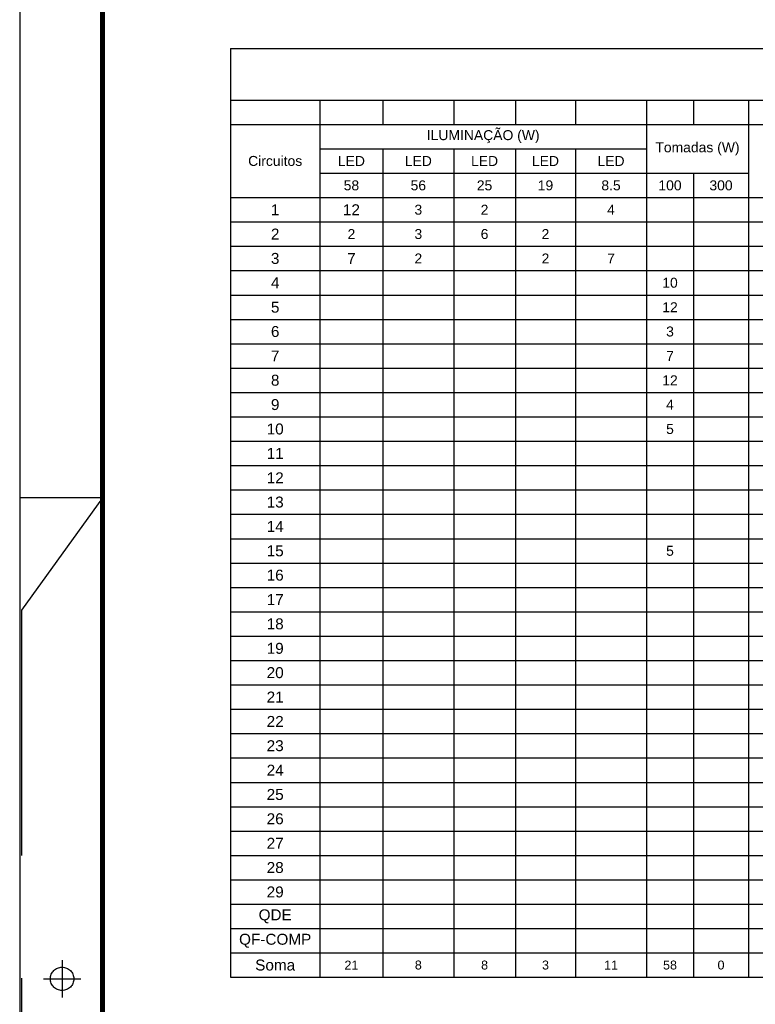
# Model space of a CAD drawing. Extents: x 40.7 to 91.7, y -319.8 to -290.4.
# Tile 6 of 13: x 49.5 to 57, y -311 to -300.9. Entities that reach past the tile are written whole.
import ezdxf

# ---------------------------------------------------------------- set-up
doc = ezdxf.new("R2010")
doc.units = 0
doc.header["$MEASUREMENT"] = 0
doc.linetypes.add('HIDDEN', pattern=[0.375, 0.25, -0.125])
doc.layers.get('0').update_dxf_attribs({"linetype": 'CONTINUOUS'})
doc.layers.add('PRANCHA', color=8, linetype='CONTINUOUS')
doc.layers.add('UNIFILAR', color=7, linetype='CONTINUOUS')

# ---------------------------------------------------------------- blocks, each defined once
blk = doc.blocks.new('A1 1-50')
at = {"layer": 'PRANCHA'}
for p, q in [((3794.895, 272.078), (3794.895, 242.703)), ((3795.739, 256.714), (3794.895, 256.714))]:
    blk.add_line(p, q, dxfattribs=at)
at = {"layer": 'PRANCHA', "linetype": 'HIDDEN', "ltscale": 10}
for p, q in [((3795.739, 256.714), (3794.915, 255.569)), ((3794.915, 255.569), (3794.915, 244.325)), ((3795.327, 252.001), (3795.327, 251.62)), ((3795.136, 251.811), (3795.518, 251.811))]:
    blk.add_line(p, q, dxfattribs=at)
at = {"layer": 'PRANCHA', "const_width": 0.0506}
blk.add_lwpolyline([(3795.739, 271.74), (3795.739, 243.04), (3836.739, 243.04), (3836.739, 271.74), (3795.739, 271.74)], dxfattribs=at)
at = {"layer": 'PRANCHA', "linetype": 'HIDDEN', "ltscale": 10}
blk.add_circle((3795.327, 251.811), 0.119, dxfattribs=at)

msp = doc.modelspace()

# ---------------------------------------------------------------- linework, layer by layer
at = {"layer": 'UNIFILAR'}
for p, q in [((51.659, -301.219), (52.571, -301.219)), ((51.659, -301.219), (51.659, -301.482)), ((52.571, -301.219), (53.212, -301.219)), ((53.212, -301.219), (53.935, -301.219)), ((53.935, -301.219), (54.563, -301.219)), ((54.563, -301.219), (55.177, -301.219)), ((55.177, -301.219), (55.899, -301.219)), ((55.899, -301.219), (56.378, -301.219)), ((56.378, -301.219), (56.939, -301.219)), ((56.939, -301.219), (57.742, -301.219)), ((51.659, -301.482), (51.659, -301.745)), ((51.659, -301.745), (52.571, -301.745)), ((51.659, -301.745), (51.659, -301.994)), ((52.571, -301.745), (53.212, -301.745)), ((52.571, -301.745), (52.571, -301.994)), ((53.212, -301.745), (53.935, -301.745)), ((53.212, -301.745), (53.212, -301.994)), ((53.935, -301.745), (54.563, -301.745)), ((53.935, -301.745), (53.935, -301.994)), ((54.563, -301.745), (55.177, -301.745)), ((54.563, -301.745), (54.563, -301.994)), ((55.177, -301.745), (55.899, -301.745)), ((55.177, -301.745), (55.177, -301.994)), ((55.899, -301.745), (56.378, -301.745)), ((55.899, -301.745), (55.899, -301.994)), ((56.378, -301.745), (56.939, -301.745)), ((56.378, -301.745), (56.378, -301.994)), ((56.939, -301.745), (57.742, -301.745)), ((56.939, -301.745), (56.939, -301.994)), ((51.659, -301.994), (52.571, -301.994)), ((51.659, -301.994), (51.659, -302.242)), ((52.571, -301.994), (53.212, -301.994)), ((52.571, -301.994), (52.571, -302.242)), ((53.212, -301.994), (53.935, -301.994)), ((53.935, -301.994), (54.563, -301.994)), ((54.563, -301.994), (55.177, -301.994)), ((55.177, -301.994), (55.899, -301.994)), ((55.899, -301.994), (56.378, -301.994)), ((55.899, -301.994), (55.899, -302.242)), ((56.378, -301.994), (56.939, -301.994)), ((56.939, -301.994), (57.742, -301.994)), ((56.939, -301.994), (56.939, -302.242)), ((51.659, -302.242), (51.659, -302.49)), ((52.571, -302.242), (53.212, -302.242)), ((52.571, -302.242), (52.571, -302.49)), ((53.212, -302.242), (53.935, -302.242)), ((53.212, -302.242), (53.212, -302.49)), ((53.935, -302.242), (54.563, -302.242)), ((53.935, -302.242), (53.935, -302.49)), ((54.563, -302.242), (55.177, -302.242)), ((54.563, -302.242), (54.563, -302.49)), ((55.177, -302.242), (55.899, -302.242)), ((55.177, -302.242), (55.177, -302.49)), ((55.899, -302.242), (55.899, -302.49)), ((56.939, -302.242), (56.939, -302.49)), ((51.659, -302.49), (51.659, -302.739)), ((52.571, -302.49), (53.212, -302.49)), ((52.571, -302.49), (52.571, -302.739)), ((53.212, -302.49), (53.935, -302.49)), ((53.212, -302.49), (53.212, -302.739)), ((53.935, -302.49), (54.563, -302.49)), ((53.935, -302.49), (53.935, -302.739)), ((54.563, -302.49), (55.177, -302.49)), ((54.563, -302.49), (54.563, -302.739)), ((55.177, -302.49), (55.899, -302.49)), ((55.177, -302.49), (55.177, -302.739)), ((55.899, -302.49), (56.378, -302.49)), ((55.899, -302.49), (55.899, -302.739)), ((56.378, -302.49), (56.939, -302.49)), ((56.378, -302.49), (56.378, -302.739)), ((56.939, -302.49), (56.939, -302.739)), ((51.659, -302.739), (52.571, -302.739)), ((51.659, -302.739), (51.659, -302.987)), ((52.571, -302.739), (53.212, -302.739)), ((52.571, -302.739), (52.571, -302.987)), ((53.212, -302.739), (53.935, -302.739)), ((53.212, -302.739), (53.212, -302.987)), ((53.935, -302.739), (54.563, -302.739)), ((53.935, -302.739), (53.935, -302.987)), ((54.563, -302.739), (55.177, -302.739)), ((54.563, -302.739), (54.563, -302.987)), ((55.177, -302.739), (55.899, -302.739)), ((55.177, -302.739), (55.177, -302.987)), ((55.899, -302.739), (56.378, -302.739)), ((55.899, -302.739), (55.899, -302.987)), ((56.378, -302.739), (56.939, -302.739)), ((56.378, -302.739), (56.378, -302.987)), ((56.939, -302.739), (57.742, -302.739)), ((56.939, -302.739), (56.939, -302.987)), ((51.659, -302.987), (52.571, -302.987)), ((51.659, -302.987), (51.659, -303.236)), ((52.571, -302.987), (53.212, -302.987)), ((52.571, -302.987), (52.571, -303.236)), ((53.212, -302.987), (53.935, -302.987)), ((53.212, -302.987), (53.212, -303.236)), ((53.935, -302.987), (54.563, -302.987)), ((53.935, -302.987), (53.935, -303.236)), ((54.563, -302.987), (55.177, -302.987)), ((54.563, -302.987), (54.563, -303.236)), ((55.177, -302.987), (55.899, -302.987)), ((55.177, -302.987), (55.177, -303.236)), ((55.899, -302.987), (56.378, -302.987)), ((55.899, -302.987), (55.899, -303.236)), ((56.378, -302.987), (56.939, -302.987)), ((56.378, -302.987), (56.378, -303.236)), ((56.939, -302.987), (57.742, -302.987)), ((56.939, -302.987), (56.939, -303.236)), ((51.659, -303.236), (52.571, -303.236)), ((51.659, -303.236), (51.659, -303.484)), ((52.571, -303.236), (53.212, -303.236)), ((52.571, -303.236), (52.571, -303.484)), ((53.212, -303.236), (53.935, -303.236)), ((53.212, -303.236), (53.212, -303.484)), ((53.935, -303.236), (54.563, -303.236)), ((53.935, -303.236), (53.935, -303.484)), ((54.563, -303.236), (55.177, -303.236)), ((54.563, -303.236), (54.563, -303.484)), ((55.177, -303.236), (55.899, -303.236)), ((55.177, -303.236), (55.177, -303.484)), ((55.899, -303.236), (56.378, -303.236)), ((55.899, -303.236), (55.899, -303.484)), ((56.378, -303.236), (56.939, -303.236)), ((56.378, -303.236), (56.378, -303.484)), ((56.939, -303.236), (57.742, -303.236)), ((56.939, -303.236), (56.939, -303.484)), ((51.659, -303.484), (52.571, -303.484)), ((51.659, -303.484), (51.659, -303.733)), ((52.571, -303.484), (53.212, -303.484)), ((52.571, -303.484), (52.571, -303.733)), ((53.212, -303.484), (53.935, -303.484)), ((53.212, -303.484), (53.212, -303.733)), ((53.935, -303.484), (54.563, -303.484)), ((53.935, -303.484), (53.935, -303.733)), ((54.563, -303.484), (55.177, -303.484)), ((54.563, -303.484), (54.563, -303.733)), ((55.177, -303.484), (55.899, -303.484)), ((55.177, -303.484), (55.177, -303.733)), ((55.899, -303.484), (56.378, -303.484)), ((55.899, -303.484), (55.899, -303.733)), ((56.378, -303.484), (56.939, -303.484)), ((56.378, -303.484), (56.378, -303.733)), ((56.939, -303.484), (57.742, -303.484)), ((56.939, -303.484), (56.939, -303.733)), ((51.659, -303.733), (52.571, -303.733)), ((51.659, -303.733), (51.659, -303.981)), ((52.571, -303.733), (53.212, -303.733)), ((52.571, -303.733), (52.571, -303.981)), ((53.212, -303.733), (53.935, -303.733)), ((53.212, -303.733), (53.212, -303.981)), ((53.935, -303.733), (54.563, -303.733)), ((53.935, -303.733), (53.935, -303.981)), ((54.563, -303.733), (55.177, -303.733)), ((54.563, -303.733), (54.563, -303.981)), ((55.177, -303.733), (55.899, -303.733)), ((55.177, -303.733), (55.177, -303.981)), ((55.899, -303.733), (56.378, -303.733)), ((55.899, -303.733), (55.899, -303.981)), ((56.378, -303.733), (56.939, -303.733)), ((56.378, -303.733), (56.378, -303.981)), ((56.939, -303.733), (57.742, -303.733)), ((56.939, -303.733), (56.939, -303.981)), ((51.659, -303.981), (52.571, -303.981)), ((51.659, -303.981), (51.659, -304.229)), ((52.571, -303.981), (53.212, -303.981)), ((52.571, -303.981), (52.571, -304.229)), ((53.212, -303.981), (53.935, -303.981)), ((53.212, -303.981), (53.212, -304.229)), ((53.935, -303.981), (54.563, -303.981)), ((53.935, -303.981), (53.935, -304.229)), ((54.563, -303.981), (55.177, -303.981)), ((54.563, -303.981), (54.563, -304.229)), ((55.177, -303.981), (55.899, -303.981)), ((55.177, -303.981), (55.177, -304.229)), ((55.899, -303.981), (56.378, -303.981)), ((55.899, -303.981), (55.899, -304.229)), ((56.378, -303.981), (56.939, -303.981)), ((56.378, -303.981), (56.378, -304.229)), ((56.939, -303.981), (57.742, -303.981)), ((56.939, -303.981), (56.939, -304.229)), ((51.659, -304.229), (52.571, -304.229)), ((51.659, -304.229), (51.659, -304.478)), ((52.571, -304.229), (53.212, -304.229)), ((52.571, -304.229), (52.571, -304.478)), ((53.212, -304.229), (53.935, -304.229)), ((53.212, -304.229), (53.212, -304.478)), ((53.935, -304.229), (54.563, -304.229)), ((53.935, -304.229), (53.935, -304.478)), ((54.563, -304.229), (55.177, -304.229)), ((54.563, -304.229), (54.563, -304.478)), ((55.177, -304.229), (55.899, -304.229)), ((55.177, -304.229), (55.177, -304.478)), ((55.899, -304.229), (56.378, -304.229)), ((55.899, -304.229), (55.899, -304.478)), ((56.378, -304.229), (56.939, -304.229)), ((56.378, -304.229), (56.378, -304.478)), ((56.939, -304.229), (57.742, -304.229)), ((56.939, -304.229), (56.939, -304.478)), ((51.659, -304.478), (52.571, -304.478)), ((51.659, -304.478), (51.659, -304.726)), ((52.571, -304.478), (53.212, -304.478)), ((52.571, -304.478), (52.571, -304.726)), ((53.212, -304.478), (53.935, -304.478)), ((53.212, -304.478), (53.212, -304.726)), ((53.935, -304.478), (54.563, -304.478)), ((53.935, -304.478), (53.935, -304.726)), ((54.563, -304.478), (55.177, -304.478)), ((54.563, -304.478), (54.563, -304.726)), ((55.177, -304.478), (55.899, -304.478)), ((55.177, -304.478), (55.177, -304.726)), ((55.899, -304.478), (56.378, -304.478)), ((55.899, -304.478), (55.899, -304.726)), ((56.378, -304.478), (56.939, -304.478)), ((56.378, -304.478), (56.378, -304.726)), ((56.939, -304.478), (57.742, -304.478)), ((56.939, -304.478), (56.939, -304.726)), ((51.659, -304.726), (52.571, -304.726)), ((51.659, -304.726), (51.659, -304.975)), ((52.571, -304.726), (53.212, -304.726)), ((52.571, -304.726), (52.571, -304.975)), ((53.212, -304.726), (53.935, -304.726)), ((53.212, -304.726), (53.212, -304.975)), ((53.935, -304.726), (54.563, -304.726)), ((53.935, -304.726), (53.935, -304.975)), ((54.563, -304.726), (55.177, -304.726)), ((54.563, -304.726), (54.563, -304.975)), ((55.177, -304.726), (55.899, -304.726)), ((55.177, -304.726), (55.177, -304.975)), ((55.899, -304.726), (56.378, -304.726)), ((55.899, -304.726), (55.899, -304.975)), ((56.378, -304.726), (56.939, -304.726)), ((56.378, -304.726), (56.378, -304.975)), ((56.939, -304.726), (57.742, -304.726)), ((56.939, -304.726), (56.939, -304.975)), ((51.659, -304.975), (52.571, -304.975)), ((51.659, -304.975), (51.659, -305.223)), ((52.571, -304.975), (53.212, -304.975)), ((52.571, -304.975), (52.571, -305.223)), ((53.212, -304.975), (53.935, -304.975)), ((53.212, -304.975), (53.212, -305.223)), ((53.935, -304.975), (54.563, -304.975)), ((53.935, -304.975), (53.935, -305.223)), ((54.563, -304.975), (55.177, -304.975)), ((54.563, -304.975), (54.563, -305.223)), ((55.177, -304.975), (55.899, -304.975)), ((55.177, -304.975), (55.177, -305.223)), ((55.899, -304.975), (56.378, -304.975)), ((55.899, -304.975), (55.899, -305.223)), ((56.378, -304.975), (56.939, -304.975)), ((56.378, -304.975), (56.378, -305.223)), ((56.939, -304.975), (57.742, -304.975)), ((56.939, -304.975), (56.939, -305.223)), ((51.659, -305.223), (52.571, -305.223)), ((51.659, -305.223), (51.659, -305.471)), ((52.571, -305.223), (53.212, -305.223)), ((52.571, -305.223), (52.571, -305.471)), ((53.212, -305.223), (53.935, -305.223)), ((53.212, -305.223), (53.212, -305.471)), ((53.935, -305.223), (54.563, -305.223)), ((53.935, -305.223), (53.935, -305.471)), ((54.563, -305.223), (55.177, -305.223)), ((54.563, -305.223), (54.563, -305.471)), ((55.177, -305.223), (55.899, -305.223)), ((55.177, -305.223), (55.177, -305.471)), ((55.899, -305.223), (56.378, -305.223)), ((55.899, -305.223), (55.899, -305.471)), ((56.378, -305.223), (56.939, -305.223)), ((56.378, -305.223), (56.378, -305.471)), ((56.939, -305.223), (57.742, -305.223)), ((56.939, -305.223), (56.939, -305.471)), ((51.659, -305.471), (52.571, -305.471)), ((51.659, -305.471), (51.659, -305.72)), ((52.571, -305.471), (53.212, -305.471)), ((52.571, -305.471), (52.571, -305.72)), ((53.212, -305.471), (53.935, -305.471)), ((53.212, -305.471), (53.212, -305.72)), ((53.935, -305.471), (54.563, -305.471)), ((53.935, -305.471), (53.935, -305.72)), ((54.563, -305.471), (55.177, -305.471)), ((54.563, -305.471), (54.563, -305.72)), ((55.177, -305.471), (55.899, -305.471)), ((55.177, -305.471), (55.177, -305.72)), ((55.899, -305.471), (56.378, -305.471)), ((55.899, -305.471), (55.899, -305.72)), ((56.378, -305.471), (56.939, -305.471)), ((56.378, -305.471), (56.378, -305.72)), ((56.939, -305.471), (57.742, -305.471)), ((56.939, -305.471), (56.939, -305.72)), ((51.659, -305.72), (52.571, -305.72)), ((51.659, -305.72), (51.659, -305.968)), ((52.571, -305.72), (53.212, -305.72)), ((52.571, -305.72), (52.571, -305.968)), ((53.212, -305.72), (53.935, -305.72)), ((53.212, -305.72), (53.212, -305.968)), ((53.935, -305.72), (54.563, -305.72)), ((53.935, -305.72), (53.935, -305.968)), ((54.563, -305.72), (55.177, -305.72)), ((54.563, -305.72), (54.563, -305.968)), ((55.177, -305.72), (55.899, -305.72)), ((55.177, -305.72), (55.177, -305.968)), ((55.899, -305.72), (56.378, -305.72)), ((55.899, -305.72), (55.899, -305.968)), ((56.378, -305.72), (56.939, -305.72)), ((56.378, -305.72), (56.378, -305.968)), ((56.939, -305.72), (57.742, -305.72)), ((56.939, -305.72), (56.939, -305.968)), ((51.659, -305.968), (52.571, -305.968)), ((51.659, -305.968), (51.659, -306.217)), ((52.571, -305.968), (53.212, -305.968)), ((52.571, -305.968), (52.571, -306.217)), ((53.212, -305.968), (53.935, -305.968)), ((53.212, -305.968), (53.212, -306.217)), ((53.935, -305.968), (54.563, -305.968)), ((53.935, -305.968), (53.935, -306.217)), ((54.563, -305.968), (55.177, -305.968)), ((54.563, -305.968), (54.563, -306.217)), ((55.177, -305.968), (55.899, -305.968)), ((55.177, -305.968), (55.177, -306.217)), ((55.899, -305.968), (56.378, -305.968)), ((55.899, -305.968), (55.899, -306.217)), ((56.378, -305.968), (56.939, -305.968)), ((56.378, -305.968), (56.378, -306.217)), ((56.939, -305.968), (57.742, -305.968)), ((56.939, -305.968), (56.939, -306.217)), ((51.659, -306.217), (52.571, -306.217)), ((51.659, -306.217), (51.659, -306.465)), ((52.571, -306.217), (53.212, -306.217)), ((52.571, -306.217), (52.571, -306.465)), ((53.212, -306.217), (53.935, -306.217)), ((53.212, -306.217), (53.212, -306.465)), ((53.935, -306.217), (54.563, -306.217)), ((53.935, -306.217), (53.935, -306.465)), ((54.563, -306.217), (55.177, -306.217)), ((54.563, -306.217), (54.563, -306.465)), ((55.177, -306.217), (55.899, -306.217)), ((55.177, -306.217), (55.177, -306.465)), ((55.899, -306.217), (56.378, -306.217)), ((55.899, -306.217), (55.899, -306.465)), ((56.378, -306.217), (56.939, -306.217)), ((56.378, -306.217), (56.378, -306.465)), ((56.939, -306.217), (57.742, -306.217)), ((56.939, -306.217), (56.939, -306.465)), ((51.659, -306.465), (52.571, -306.465)), ((51.659, -306.465), (51.659, -306.714)), ((52.571, -306.465), (53.212, -306.465)), ((52.571, -306.465), (52.571, -306.714)), ((53.212, -306.465), (53.935, -306.465)), ((53.212, -306.465), (53.212, -306.714)), ((53.935, -306.465), (54.563, -306.465)), ((53.935, -306.465), (53.935, -306.714)), ((54.563, -306.465), (55.177, -306.465)), ((54.563, -306.465), (54.563, -306.714)), ((55.177, -306.465), (55.899, -306.465)), ((55.177, -306.465), (55.177, -306.714)), ((55.899, -306.465), (56.378, -306.465)), ((55.899, -306.465), (55.899, -306.714)), ((56.378, -306.465), (56.939, -306.465)), ((56.378, -306.465), (56.378, -306.714)), ((56.939, -306.465), (57.742, -306.465)), ((56.939, -306.465), (56.939, -306.714)), ((51.659, -306.714), (52.571, -306.714)), ((51.659, -306.714), (51.659, -306.962)), ((52.571, -306.714), (53.212, -306.714)), ((52.571, -306.714), (52.571, -306.962)), ((53.212, -306.714), (53.935, -306.714)), ((53.212, -306.714), (53.212, -306.962)), ((53.935, -306.714), (54.563, -306.714)), ((53.935, -306.714), (53.935, -306.962)), ((54.563, -306.714), (55.177, -306.714)), ((54.563, -306.714), (54.563, -306.962)), ((55.177, -306.714), (55.899, -306.714)), ((55.177, -306.714), (55.177, -306.962)), ((55.899, -306.714), (56.378, -306.714)), ((55.899, -306.714), (55.899, -306.962)), ((56.378, -306.714), (56.939, -306.714)), ((56.378, -306.714), (56.378, -306.962)), ((56.939, -306.714), (57.742, -306.714)), ((56.939, -306.714), (56.939, -306.962)), ((51.659, -306.962), (52.571, -306.962)), ((51.659, -306.962), (51.659, -307.21)), ((52.571, -306.962), (53.212, -306.962)), ((52.571, -306.962), (52.571, -307.21)), ((53.212, -306.962), (53.935, -306.962)), ((53.212, -306.962), (53.212, -307.21)), ((53.935, -306.962), (54.563, -306.962)), ((53.935, -306.962), (53.935, -307.21)), ((54.563, -306.962), (55.177, -306.962)), ((54.563, -306.962), (54.563, -307.21)), ((55.177, -306.962), (55.899, -306.962)), ((55.177, -306.962), (55.177, -307.21)), ((55.899, -306.962), (56.378, -306.962)), ((55.899, -306.962), (55.899, -307.21)), ((56.378, -306.962), (56.939, -306.962)), ((56.378, -306.962), (56.378, -307.21)), ((56.939, -306.962), (57.742, -306.962)), ((56.939, -306.962), (56.939, -307.21)), ((51.659, -307.21), (52.571, -307.21)), ((51.659, -307.21), (51.659, -307.459)), ((52.571, -307.21), (53.212, -307.21)), ((52.571, -307.21), (52.571, -307.459)), ((53.212, -307.21), (53.935, -307.21)), ((53.212, -307.21), (53.212, -307.459)), ((53.935, -307.21), (54.563, -307.21)), ((53.935, -307.21), (53.935, -307.459)), ((54.563, -307.21), (55.177, -307.21)), ((54.563, -307.21), (54.563, -307.459)), ((55.177, -307.21), (55.899, -307.21)), ((55.177, -307.21), (55.177, -307.459)), ((55.899, -307.21), (56.378, -307.21)), ((55.899, -307.21), (55.899, -307.459)), ((56.378, -307.21), (56.939, -307.21)), ((56.378, -307.21), (56.378, -307.459)), ((56.939, -307.21), (57.742, -307.21)), ((56.939, -307.21), (56.939, -307.459)), ((51.659, -307.459), (52.571, -307.459)), ((51.659, -307.459), (51.659, -307.707)), ((52.571, -307.459), (53.212, -307.459)), ((52.571, -307.459), (52.571, -307.707)), ((53.212, -307.459), (53.935, -307.459)), ((53.212, -307.459), (53.212, -307.707)), ((53.935, -307.459), (54.563, -307.459)), ((53.935, -307.459), (53.935, -307.707)), ((54.563, -307.459), (55.177, -307.459)), ((54.563, -307.459), (54.563, -307.707)), ((55.177, -307.459), (55.899, -307.459)), ((55.177, -307.459), (55.177, -307.707)), ((55.899, -307.459), (56.378, -307.459)), ((55.899, -307.459), (55.899, -307.707)), ((56.378, -307.459), (56.939, -307.459)), ((56.378, -307.459), (56.378, -307.707)), ((56.939, -307.459), (57.742, -307.459)), ((56.939, -307.459), (56.939, -307.707)), ((51.659, -307.707), (52.571, -307.707)), ((51.659, -307.707), (51.659, -307.956)), ((52.571, -307.707), (53.212, -307.707)), ((52.571, -307.707), (52.571, -307.956)), ((53.212, -307.707), (53.935, -307.707)), ((53.212, -307.707), (53.212, -307.956)), ((53.935, -307.707), (54.563, -307.707)), ((53.935, -307.707), (53.935, -307.956)), ((54.563, -307.707), (55.177, -307.707)), ((54.563, -307.707), (54.563, -307.956)), ((55.177, -307.707), (55.899, -307.707)), ((55.177, -307.707), (55.177, -307.956)), ((55.899, -307.707), (56.378, -307.707)), ((55.899, -307.707), (55.899, -307.956)), ((56.378, -307.707), (56.939, -307.707)), ((56.378, -307.707), (56.378, -307.956)), ((56.939, -307.707), (57.742, -307.707)), ((56.939, -307.707), (56.939, -307.956)), ((51.659, -307.956), (52.571, -307.956)), ((51.659, -307.956), (51.659, -308.204)), ((52.571, -307.956), (53.212, -307.956)), ((52.571, -307.956), (52.571, -308.204)), ((53.212, -307.956), (53.935, -307.956)), ((53.212, -307.956), (53.212, -308.204)), ((53.935, -307.956), (54.563, -307.956)), ((53.935, -307.956), (53.935, -308.204)), ((54.563, -307.956), (55.177, -307.956)), ((54.563, -307.956), (54.563, -308.204)), ((55.177, -307.956), (55.899, -307.956)), ((55.177, -307.956), (55.177, -308.204)), ((55.899, -307.956), (56.378, -307.956)), ((55.899, -307.956), (55.899, -308.204)), ((56.378, -307.956), (56.939, -307.956)), ((56.378, -307.956), (56.378, -308.204)), ((56.939, -307.956), (57.742, -307.956)), ((56.939, -307.956), (56.939, -308.204)), ((51.659, -308.204), (52.571, -308.204)), ((51.659, -308.204), (51.659, -308.452)), ((52.571, -308.204), (53.212, -308.204)), ((52.571, -308.204), (52.571, -308.452)), ((53.212, -308.204), (53.935, -308.204)), ((53.212, -308.204), (53.212, -308.452)), ((53.935, -308.204), (54.563, -308.204)), ((53.935, -308.204), (53.935, -308.452)), ((54.563, -308.204), (55.177, -308.204)), ((54.563, -308.204), (54.563, -308.452)), ((55.177, -308.204), (55.899, -308.204)), ((55.177, -308.204), (55.177, -308.452)), ((55.899, -308.204), (56.378, -308.204)), ((55.899, -308.204), (55.899, -308.452)), ((56.378, -308.204), (56.939, -308.204)), ((56.378, -308.204), (56.378, -308.452)), ((56.939, -308.204), (57.742, -308.204)), ((56.939, -308.204), (56.939, -308.452)), ((51.659, -308.452), (52.571, -308.452)), ((51.659, -308.452), (51.659, -308.701)), ((52.571, -308.452), (53.212, -308.452)), ((52.571, -308.452), (52.571, -308.701)), ((53.212, -308.452), (53.935, -308.452)), ((53.212, -308.452), (53.212, -308.701)), ((53.935, -308.452), (54.563, -308.452)), ((53.935, -308.452), (53.935, -308.701)), ((54.563, -308.452), (55.177, -308.452)), ((54.563, -308.452), (54.563, -308.701)), ((55.177, -308.452), (55.899, -308.452)), ((55.177, -308.452), (55.177, -308.701)), ((55.899, -308.452), (56.378, -308.452)), ((55.899, -308.452), (55.899, -308.701)), ((56.378, -308.452), (56.939, -308.452)), ((56.378, -308.452), (56.378, -308.701)), ((56.939, -308.452), (57.742, -308.452)), ((56.939, -308.452), (56.939, -308.701)), ((51.659, -308.701), (52.571, -308.701)), ((51.659, -308.701), (51.659, -308.949)), ((52.571, -308.701), (53.212, -308.701)), ((52.571, -308.701), (52.571, -308.949)), ((53.212, -308.701), (53.935, -308.701)), ((53.212, -308.701), (53.212, -308.949)), ((53.935, -308.701), (54.563, -308.701)), ((53.935, -308.701), (53.935, -308.949)), ((54.563, -308.701), (55.177, -308.701)), ((54.563, -308.701), (54.563, -308.949)), ((55.177, -308.701), (55.899, -308.701)), ((55.177, -308.701), (55.177, -308.949)), ((55.899, -308.701), (56.378, -308.701)), ((55.899, -308.701), (55.899, -308.949)), ((56.378, -308.701), (56.939, -308.701)), ((56.378, -308.701), (56.378, -308.949)), ((56.939, -308.701), (57.742, -308.701)), ((56.939, -308.701), (56.939, -308.949)), ((51.659, -308.949), (52.571, -308.949)), ((51.659, -308.949), (51.659, -309.198)), ((52.571, -308.949), (53.212, -308.949)), ((52.571, -308.949), (52.571, -309.198)), ((53.212, -308.949), (53.935, -308.949)), ((53.212, -308.949), (53.212, -309.198)), ((53.935, -308.949), (54.563, -308.949)), ((53.935, -308.949), (53.935, -309.198)), ((54.563, -308.949), (55.177, -308.949)), ((54.563, -308.949), (54.563, -309.198)), ((55.177, -308.949), (55.899, -308.949)), ((55.177, -308.949), (55.177, -309.198)), ((55.899, -308.949), (56.378, -308.949)), ((55.899, -308.949), (55.899, -309.198)), ((56.378, -308.949), (56.939, -308.949)), ((56.378, -308.949), (56.378, -309.198)), ((56.939, -308.949), (57.742, -308.949)), ((56.939, -308.949), (56.939, -309.198)), ((51.659, -309.198), (52.571, -309.198)), ((51.659, -309.198), (51.659, -309.446)), ((52.571, -309.198), (53.212, -309.198)), ((52.571, -309.198), (52.571, -309.446)), ((53.212, -309.198), (53.935, -309.198)), ((53.212, -309.198), (53.212, -309.446)), ((53.935, -309.198), (54.563, -309.198)), ((53.935, -309.198), (53.935, -309.446)), ((54.563, -309.198), (55.177, -309.198)), ((54.563, -309.198), (54.563, -309.446)), ((55.177, -309.198), (55.899, -309.198)), ((55.177, -309.198), (55.177, -309.446)), ((55.899, -309.198), (56.378, -309.198)), ((55.899, -309.198), (55.899, -309.446)), ((56.378, -309.198), (56.939, -309.198)), ((56.378, -309.198), (56.378, -309.446)), ((56.939, -309.198), (57.742, -309.198)), ((56.939, -309.198), (56.939, -309.446)), ((51.659, -309.446), (52.571, -309.446)), ((51.659, -309.446), (51.659, -310.191)), ((52.571, -309.446), (53.212, -309.446)), ((52.571, -309.446), (52.571, -310.191)), ((53.212, -309.446), (53.935, -309.446)), ((53.212, -309.446), (53.212, -310.191)), ((53.935, -309.446), (54.563, -309.446)), ((53.935, -309.446), (53.935, -310.191)), ((54.563, -309.446), (55.177, -309.446)), ((54.563, -309.446), (54.563, -310.191)), ((55.177, -309.446), (55.899, -309.446)), ((55.177, -309.446), (55.177, -310.191)), ((55.899, -309.446), (56.378, -309.446)), ((55.899, -309.446), (55.899, -310.191)), ((56.378, -309.446), (56.939, -309.446)), ((56.378, -309.446), (56.378, -310.191)), ((56.939, -309.446), (57.742, -309.446)), ((56.939, -309.446), (56.939, -310.191)), ((51.659, -309.695), (52.571, -309.695)), ((52.571, -309.695), (53.212, -309.695)), ((53.212, -309.695), (53.935, -309.695)), ((53.935, -309.695), (54.563, -309.695)), ((54.563, -309.695), (55.177, -309.695)), ((55.177, -309.695), (55.899, -309.695)), ((55.899, -309.695), (56.378, -309.695)), ((56.378, -309.695), (56.939, -309.695)), ((56.939, -309.695), (57.742, -309.695)), ((51.659, -309.943), (52.571, -309.943)), ((52.571, -309.943), (53.212, -309.943)), ((53.212, -309.943), (53.935, -309.943)), ((53.935, -309.943), (54.563, -309.943)), ((54.563, -309.943), (55.177, -309.943)), ((55.177, -309.943), (55.899, -309.943)), ((55.899, -309.943), (56.378, -309.943)), ((56.378, -309.943), (56.939, -309.943)), ((56.939, -309.943), (57.742, -309.943)), ((51.659, -310.191), (52.571, -310.191)), ((51.659, -310.191), (51.659, -310.44)), ((52.571, -310.191), (53.212, -310.191)), ((52.571, -310.191), (52.571, -310.44)), ((53.212, -310.191), (53.935, -310.191)), ((53.212, -310.191), (53.212, -310.44)), ((53.935, -310.191), (54.563, -310.191)), ((53.935, -310.191), (53.935, -310.44)), ((54.563, -310.191), (55.177, -310.191)), ((54.563, -310.191), (54.563, -310.44)), ((55.177, -310.191), (55.899, -310.191)), ((55.177, -310.191), (55.177, -310.44)), ((55.899, -310.191), (56.378, -310.191)), ((55.899, -310.191), (55.899, -310.44)), ((56.378, -310.191), (56.939, -310.191)), ((56.378, -310.191), (56.378, -310.44)), ((56.939, -310.191), (57.742, -310.191)), ((56.939, -310.191), (56.939, -310.44)), ((51.659, -310.44), (52.571, -310.44)), ((51.659, -310.44), (51.659, -310.688)), ((52.571, -310.44), (53.212, -310.44)), ((52.571, -310.44), (52.571, -310.688)), ((53.212, -310.44), (53.935, -310.44)), ((53.212, -310.44), (53.212, -310.688)), ((53.935, -310.44), (54.563, -310.44)), ((53.935, -310.44), (53.935, -310.688)), ((54.563, -310.44), (55.177, -310.44)), ((54.563, -310.44), (54.563, -310.688)), ((55.177, -310.44), (55.899, -310.44)), ((55.177, -310.44), (55.177, -310.688)), ((55.899, -310.44), (56.378, -310.44)), ((55.899, -310.44), (55.899, -310.688)), ((56.378, -310.44), (56.939, -310.44)), ((56.378, -310.44), (56.378, -310.688)), ((56.939, -310.44), (57.742, -310.44)), ((56.939, -310.44), (56.939, -310.688)), ((51.659, -310.688), (52.571, -310.688)), ((52.571, -310.688), (53.212, -310.688)), ((53.212, -310.688), (53.935, -310.688)), ((53.935, -310.688), (54.563, -310.688)), ((54.563, -310.688), (55.177, -310.688)), ((55.177, -310.688), (55.899, -310.688)), ((55.899, -310.688), (56.378, -310.688)), ((56.378, -310.688), (56.939, -310.688)), ((56.939, -310.688), (57.742, -310.688))]:
    msp.add_line(p, q, dxfattribs=at)

# ---------------------------------------------------------------- block references
msp.add_blockref('A1 1-50', (-3745.384, -562.515))

# ---------------------------------------------------------------- texts
at = {"layer": 'UNIFILAR', "char_height": 0.13151, "attachment_point": 5}
for s, insert, width in [('{\\fArial|b0|i0|c0;\\H0.7716x;ILUMINAÇÃO (W)}', (54.235, -302.118), 3.2554), ('{\\fArial|b0|i0|c0;\\H0.7716x;Tomadas (W)}', (56.419, -302.242), 0.96607), ('{\\fArial|b0|i0|c0;\\H0.7716x;Circuitos}', (52.115, -302.366), 0.83888), ('{\\fArial|b0|i0|c0;\\H0.7716x;LED}', (52.892, -302.366), 0.56827), ('{\\fArial|b0|i0|c0;\\H0.7716x;LED}', (53.574, -302.366), 0.64946), ('{\\fArial|b0|i0|c0;\\H0.7716x;LED}', (54.249, -302.366), 0.55474), ('{\\fArial|b0|i0|c0;\\H0.7716x;LED}', (54.87, -302.366), 0.54121), ('{\\fArial|b0|i0|c0;\\H0.7716x;LED}', (55.538, -302.366), 0.64946), ('{\\fArial|b0|i0|c0;\\H0.7716x;58', (52.892, -302.615), 0.56827), ('{\\fArial|b0|i0|c0;\\H0.7716x;56', (53.574, -302.615), 0.64946), ('{\\fArial|b0|i0|c0;\\H0.7716x;25', (54.249, -302.615), 0.55474), ('{\\fArial|b0|i0|c0;\\H0.7716x;19', (54.87, -302.615), 0.54121), ('{\\fArial|b0|i0|c0;\\H0.7716x;8.5', (55.538, -302.615), 0.64946), ('{\\fArial|b0|i0|c0;\\H0.7716x;100', (56.139, -302.615), 0.40591), ('{\\fArial|b0|i0|c0;\\H0.7716x;300', (56.659, -302.615), 0.48709), ('{\\fArial|b0|i0|c0;\\H0.8488x;1}', (52.115, -302.863), 0.83888), ('{\\fArial|b0|i0|c0;\\H0.8488x;12', (52.892, -302.863), 0.56827), ('{\\fArial|b0|i0|c0;\\H0.7716x;3', (53.574, -302.863), 0.64946), ('{\\fArial|b0|i0|c0;\\H0.7716x;2', (54.249, -302.863), 0.55474), ('{\\fArial|b0|i0|c0;\\H0.7716x;4', (55.538, -302.863), 0.64946), ('{\\fArial|b0|i0|c0;\\H0.8488x;2}', (52.115, -303.111), 0.83888), ('{\\fArial|b0|i0|c0;\\H0.7716x;2', (52.892, -303.111), 0.56827), ('{\\fArial|b0|i0|c0;\\H0.7716x;3', (53.574, -303.111), 0.64946), ('{\\fArial|b0|i0|c0;\\H0.7716x;6', (54.249, -303.111), 0.55474), ('{\\fArial|b0|i0|c0|p34;\\H0.7716x;2}', (54.87, -303.111), 0.54121), ('{\\fArial|b0|i0|c0;\\H0.8488x;3}', (52.115, -303.36), 0.83888), ('{\\fArial|b0|i0|c0;\\H0.8488x;7', (52.892, -303.36), 0.56827), ('{\\fArial|b0|i0|c0;\\H0.7716x;2', (53.574, -303.36), 0.64946), ('{\\fArial|b0|i0|c0;\\H0.7716x;2', (54.87, -303.36), 0.54121), ('{\\fArial|b0|i0|c0;\\H0.7716x;7', (55.538, -303.36), 0.64946), ('{\\fArial|b0|i0|c0;\\H0.8488x;4}', (52.115, -303.608), 0.83888), ('{\\fArial|b0|i0|c0;\\H0.7716x;10', (56.139, -303.608), 0.40591), ('{\\fArial|b0|i0|c0;\\H0.8488x;5}', (52.115, -303.857), 0.83888), ('{\\fArial|b0|i0|c0;\\H0.7716x;12', (56.139, -303.857), 0.40591), ('{\\fArial|b0|i0|c0;\\H0.8488x;6}', (52.115, -304.105), 0.83888), ('{\\fArial|b0|i0|c0;\\H0.7716x;3', (56.139, -304.105), 0.40591), ('{\\fArial|b0|i0|c0;\\H0.8488x;7}', (52.115, -304.354), 0.83888), ('{\\fArial|b0|i0|c0;\\H0.7716x;7', (56.139, -304.354), 0.40591), ('{\\fArial|b0|i0|c0;\\H0.8488x;8}', (52.115, -304.602), 0.83888), ('{\\fArial|b0|i0|c0;\\H0.7716x;12', (56.139, -304.602), 0.40591), ('{\\fArial|b0|i0|c0;\\H0.8488x;9}', (52.115, -304.85), 0.83888), ('{\\fArial|b0|i0|c0;\\H0.7716x;4', (56.139, -304.85), 0.40591), ('{\\fArial|b0|i0|c0;\\H0.8488x;10}', (52.115, -305.099), 0.83888), ('{\\fArial|b0|i0|c0;\\H0.7716x;5', (56.139, -305.099), 0.40591), ('{\\fArial|b0|i0|c0;\\H0.8488x;11}', (52.115, -305.347), 0.83888), ('{\\fArial|b0|i0|c0;\\H0.8488x;12}', (52.115, -305.596), 0.83888), ('{\\fArial|b0|i0|c0;\\H0.8488x;13}', (52.115, -305.844), 0.83888), ('{\\fArial|b0|i0|c0;\\H0.8488x;14}', (52.115, -306.092), 0.83888), ('{\\fArial|b0|i0|c0;\\H0.8488x;15}', (52.115, -306.341), 0.83888), ('{\\fArial|b0|i0|c0;\\H0.7716x;5', (56.139, -306.341), 0.40591), ('{\\fArial|b0|i0|c0;\\H0.8488x;16}', (52.115, -306.589), 0.83888), ('{\\fArial|b0|i0|c0;\\H0.8488x;17}', (52.115, -306.838), 0.83888), ('{\\fArial|b0|i0|c0;\\H0.8488x;18}', (52.115, -307.086), 0.83888), ('{\\fArial|b0|i0|c0;\\H0.8488x;19}', (52.115, -307.335), 0.83888), ('{\\fArial|b0|i0|c0;\\H0.8488x;20}', (52.115, -307.583), 0.83888), ('{\\fArial|b0|i0|c0;\\H0.8488x;21}', (52.115, -307.831), 0.83888), ('{\\fArial|b0|i0|c0;\\H0.8488x;22}', (52.115, -308.08), 0.83888), ('{\\fArial|b0|i0|c0;\\H0.8488x;23}', (52.115, -308.328), 0.83888), ('{\\fArial|b0|i0|c0;\\H0.8488x;24}', (52.115, -308.577), 0.83888), ('{\\fArial|b0|i0|c0;\\H0.8488x;25}', (52.115, -308.825), 0.83888), ('{\\fArial|b0|i0|c0;\\H0.8488x;26}', (52.115, -309.073), 0.83888), ('{\\fArial|b0|i0|c0;\\H0.8488x;27', (52.115, -309.322), 0.83888), ('{\\fArial|b0|i0|c0|p34;\\H0.8488x;28}', (52.115, -309.57), 0.83888), ('{\\fArial|b0|i0|c0|p34;\\H0.8488x;29}', (52.115, -309.819), 0.83888), ('{\\fArial|b0|i0|c0;\\H0.8488x;QDE}', (52.115, -310.067), 0.83888), ('{\\fArial|b0|i0|c0;\\H0.8488x;QF-COMP}', (52.115, -310.316), 0.83888), ('{\\fArial|b0|i0|c0;\\H0.8488x;Soma}', (52.115, -310.564), 0.83888), ('{\\fArial|b0|i0|c0|p34;\\H0.6944x;21}', (52.892, -310.564), 0.56827), ('{\\fArial|b0|i0|c0|p34;\\H0.6944x;8}', (53.574, -310.564), 0.64946), ('{\\fArial|b0|i0|c0|p34;\\H0.6944x;8}', (54.249, -310.564), 0.55474), ('{\\fArial|b0|i0|c0|p34;\\H0.6944x;3}', (54.87, -310.564), 0.54121), ('{\\fArial|b0|i0|c0|p34;\\H0.6944x;11}', (55.538, -310.564), 0.64946), ('{\\fArial|b0|i0|c0|p34;\\H0.6944x;58}', (56.139, -310.564), 0.40591), ('{\\fArial|b0|i0|c0|p34;\\H0.6944x;0}', (56.659, -310.564), 0.48709)]:
    msp.add_mtext(s, dxfattribs=dict(at, insert=insert, width=width))

doc.saveas('drawing.dxf')
